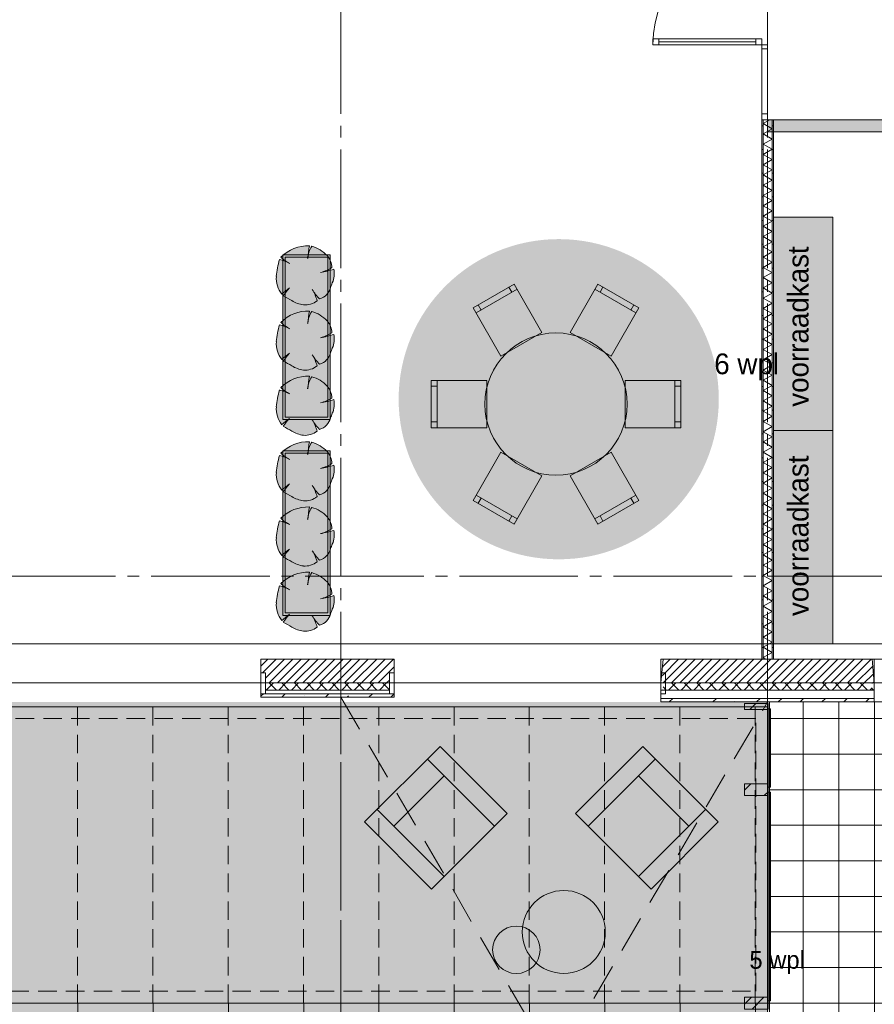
# Paper-space layout '19061B VOn 010b Plattegrond begane grond' of a CAD drawing. Header units: millimetres. Extents: x 10 to 1052, y 0 to 594.
# Tile 17 of 42: x 424 to 496, y 315 to 398. Entities that reach past the tile are written whole.
import ezdxf
from ezdxf.xclip import XClip

# ---------------------------------------------------------------- set-up
doc = ezdxf.new("R2010")
doc.units = ezdxf.units.MM
doc.header["$MEASUREMENT"] = 0
doc.header["$XCLIPFRAME"] = 0
for name, pattern in [('B0204', [13, 10, -1, 1, -1]), ('B0701', [2.3412, 1.56, -0.7812]), ('B0703', [4.687, 3.125, -1.562]), ('Wipeout_Contour', [1000, 0, -1000])]:
    doc.linetypes.add(name, pattern=pattern)
for name, color, linetype in [('21 Buitenwanden', 7, 'Continuous'), ('21 Buitenwanden Afdek-arcering', 7, 'Continuous'), ('21 Buitenwanden Deuren', 7, 'Continuous'), ('21 Buitenwanden Doorsnede-arcering', 7, 'Continuous'), ('21 Buitenwanden Laagscheidingslijnen', 7, 'Continuous'), ('21 Buitenwanden Ramen', 7, 'Continuous'), ('22 NC Binnenwanden', 7, 'Continuous'), ('22 NC Binnenwanden Deuren', 7, 'Continuous'), ('22 NC Binnenwanden Doorsnede-arcering', 7, 'Continuous'), ('22 NC Binnenwanden Laagscheidingslijnen', 7, 'Continuous'), ('23 Vloeren', 7, 'Continuous'), ('67 Radiatoren - lijn', 7, 'Continuous'), ('82 Interieur', 7, 'Continuous'), ('90 Terrein', 7, 'Continuous'), ('90 Terrein 2D arcering', 7, 'Continuous'), ('A Stramien', 7, 'Continuous'), ('New_21 Vliesgevels', 7, 'Continuous'), ('New_21 Vliesgevels Doorsnede-arcering', 7, 'Continuous'), ('New_23 Vloeren', 7, 'Continuous'), ('New_79 Vaste inrichting', 7, 'Continuous'), ('New_79 Vaste inrichting 2D arcering', 7, 'Continuous'), ('New_82 Interieur', 7, 'Continuous'), ('New_82 Interieur 2D arcering', 7, 'Continuous'), ('New_82 Interieur Afdek-arcering', 7, 'Continuous'), ('Z Ruimtebenaming', 7, 'Continuous'), ('Z Ruimtebenaming 2D arcering', 7, 'Continuous')]:
    doc.layers.add(name, color=color, linetype=linetype)
doc.styles.add('GENERATED_STYLE_2', font='txt')
doc.styles.add('GENERATED_STYLE_5', font='SkRg___.ttf')
pattern_1 = [(45, (162.7604, 134.7577), (-1.59099, 1.59099), []), (45, (162.23, 135.288), (-1.59099, 1.59099), [])]
pattern_2 = [(45, (162.7604, 134.7577), (-1.838478, 1.838478), []), (45, (161.8411, 135.677), (-1.838478, 1.838478), [1.95, -0.65, 0, -0.65])]
pattern_3 = [(45, (162.7604, 134.7577), (-0.5303301, 0.5303301), []), (135, (162.7604, 134.7577), (0.5303301, 0.5303301), [])]
pattern_4 = [(45, (162.76037, 134.7577), (-0.3535534, 0.3535534), [])]
pattern_5 = [(180, (162.7604, 134.7577), (0, 2), [])]

# ---------------------------------------------------------------- blocks, each defined once
blk = doc.blocks.new('*X93')
at = {"layer": '22 NC Binnenwanden Doorsnede-arcering', "color": 7, "linetype": 'Continuous', "lineweight": 0}
for p, q in [((486.942, 389.258), (486.385, 388.936)), ((487.135, 388.503), (486.385, 388.936)), ((487.135, 388.503), (486.385, 388.07)), ((487.135, 387.637), (486.385, 388.07)), ((487.135, 387.637), (486.385, 387.204)), ((487.135, 386.771), (486.385, 387.204)), ((487.135, 386.771), (486.385, 386.338)), ((487.135, 385.905), (486.385, 386.338)), ((487.135, 385.905), (486.385, 385.472)), ((487.135, 385.039), (486.385, 385.472)), ((487.135, 385.039), (486.385, 384.606)), ((487.135, 384.173), (486.385, 384.606)), ((487.135, 384.173), (486.385, 383.74)), ((487.135, 383.307), (486.385, 383.74)), ((487.135, 383.307), (486.385, 382.874)), ((487.135, 382.441), (486.385, 382.874)), ((487.135, 382.441), (486.385, 382.008)), ((487.135, 381.575), (486.385, 382.008)), ((487.135, 381.575), (486.385, 381.142)), ((487.135, 380.709), (486.385, 381.142)), ((487.135, 380.709), (486.385, 380.276)), ((487.135, 379.843), (486.385, 380.276)), ((487.135, 379.843), (486.385, 379.41)), ((487.135, 378.977), (486.385, 379.41)), ((487.135, 378.977), (486.385, 378.544)), ((487.135, 378.111), (486.385, 378.544)), ((487.135, 378.111), (486.385, 377.678)), ((487.135, 377.245), (486.385, 377.678)), ((487.135, 377.245), (486.385, 376.812)), ((487.135, 376.379), (486.385, 376.812)), ((487.135, 376.379), (486.385, 375.946)), ((487.135, 375.513), (486.385, 375.946)), ((487.135, 375.513), (486.385, 375.08)), ((487.135, 374.647), (486.385, 375.08)), ((487.135, 374.647), (486.385, 374.214)), ((487.135, 373.781), (486.385, 374.214)), ((487.135, 373.781), (486.385, 373.348)), ((487.135, 372.915), (486.385, 373.348)), ((487.135, 372.915), (486.385, 372.482)), ((487.135, 372.049), (486.385, 372.482)), ((487.135, 372.049), (486.385, 371.616)), ((487.135, 371.183), (486.385, 371.616)), ((487.135, 371.183), (486.385, 370.75)), ((487.135, 370.317), (486.385, 370.75)), ((487.135, 370.317), (486.385, 369.884)), ((487.135, 369.451), (486.385, 369.884)), ((487.135, 369.451), (486.385, 369.018)), ((487.135, 368.585), (486.385, 369.018)), ((487.135, 368.585), (486.385, 368.152)), ((487.135, 367.719), (486.385, 368.152)), ((487.135, 367.719), (486.385, 367.286)), ((487.135, 366.853), (486.385, 367.286)), ((487.135, 366.853), (486.385, 366.42)), ((487.135, 365.987), (486.385, 366.42)), ((487.135, 365.987), (486.385, 365.553)), ((487.135, 365.12), (486.385, 365.553)), ((487.135, 365.12), (486.385, 364.687)), ((487.135, 364.254), (486.385, 364.687)), ((487.135, 364.254), (486.385, 363.821)), ((487.135, 363.388), (486.385, 363.821)), ((487.135, 363.388), (486.385, 362.955)), ((487.135, 362.522), (486.385, 362.955)), ((487.135, 362.522), (486.385, 362.089)), ((487.135, 361.656), (486.385, 362.089)), ((487.135, 361.656), (486.385, 361.223)), ((487.135, 360.79), (486.385, 361.223)), ((487.135, 360.79), (486.385, 360.357)), ((487.135, 359.924), (486.385, 360.357)), ((487.135, 359.924), (486.385, 359.491)), ((487.135, 359.058), (486.385, 359.491)), ((487.135, 359.058), (486.385, 358.625)), ((487.135, 358.192), (486.385, 358.625)), ((487.135, 358.192), (486.385, 357.759)), ((487.135, 357.326), (486.385, 357.759)), ((487.135, 357.326), (486.385, 356.893)), ((487.135, 356.46), (486.385, 356.893)), ((487.135, 356.46), (486.385, 356.027)), ((487.135, 355.594), (486.385, 356.027)), ((487.135, 355.594), (486.385, 355.161)), ((487.135, 354.728), (486.385, 355.161)), ((487.135, 354.728), (486.385, 354.295)), ((487.135, 353.862), (486.385, 354.295)), ((487.135, 353.862), (486.385, 353.429)), ((487.135, 352.996), (486.385, 353.429)), ((487.135, 352.996), (486.385, 352.563)), ((487.135, 352.13), (486.385, 352.563)), ((487.135, 352.13), (486.385, 351.697)), ((487.135, 351.264), (486.385, 351.697)), ((487.135, 351.264), (486.385, 350.831)), ((487.135, 350.398), (486.385, 350.831)), ((487.135, 350.398), (486.385, 349.965)), ((487.135, 349.532), (486.385, 349.965)), ((487.135, 349.532), (486.385, 349.099)), ((487.135, 348.666), (486.385, 349.099)), ((487.135, 348.666), (486.385, 348.233)), ((487.135, 347.8), (486.385, 348.233)), ((487.135, 347.8), (486.385, 347.367)), ((487.135, 346.934), (486.385, 347.367)), ((487.135, 346.934), (486.385, 346.501)), ((487.135, 346.068), (486.385, 346.501)), ((487.135, 346.068), (486.385, 345.635)), ((487.135, 345.202), (486.385, 345.635)), ((487.135, 345.202), (486.385, 344.769)), ((487.135, 344.336), (486.385, 344.769)), ((487.135, 344.336), (486.385, 343.903)), ((486.637, 343.758), (486.385, 343.903))]:
    blk.add_line(p, q, dxfattribs=at)
blk = doc.blocks.new('Drawing_2_1', base_point=(162.76, 134.758))
at = {"layer": '21 Buitenwanden Doorsnede-arcering', "linetype": 'Continuous', "lineweight": 0, "true_color": 0x000000}
h = blk.add_hatch(dxfattribs=at)
h.set_pattern_fill('220_Gewapend_beton___pre_2B', color=18, style=0, pattern_type=2)
h.set_pattern_definition(pattern_4)
h.paths.add_polyline_path([(455.26, 343.758), (444.01, 343.758), (444.01, 342.608), (444.41, 342.608), (444.41, 341.758), (454.86, 341.758), (454.86, 342.608), (455.26, 342.608)])
h = blk.add_hatch(dxfattribs=at)
h.set_pattern_fill('220_Gewapend_beton___pre_2B', color=18, style=0, pattern_type=2)
h.set_pattern_definition(pattern_4)
h.paths.add_polyline_path([(477.94, 341.758), (495.58, 341.758), (495.58, 343.758), (477.94, 343.758)])
h = blk.add_hatch(dxfattribs=at)
h.set_pattern_fill('415_Isolatie_ruit_0001', color=18, style=0, pattern_type=2)
h.set_pattern_definition(pattern_3)
h.paths.add_polyline_path([(444.41, 341.758), (444.41, 341.158), (454.86, 341.158), (454.86, 341.758)])
h = blk.add_hatch(dxfattribs=at)
h.set_pattern_fill('415_Isolatie_ruit_0001', color=18, style=0, pattern_type=2)
h.set_pattern_definition(pattern_3)
h.paths.add_polyline_path([(477.94, 341.158), (495.58, 341.158), (495.58, 341.758), (477.94, 341.758)])
h = blk.add_hatch(dxfattribs=at)
h.set_pattern_fill('160_Natuursteen_0001', color=18, style=0, pattern_type=2)
h.set_pattern_definition(pattern_2)
h.paths.add_polyline_path([(444.01, 340.858), (444.01, 340.558), (455.26, 340.558), (455.26, 340.858)])
h = blk.add_hatch(dxfattribs=at)
h.set_pattern_fill('160_Natuursteen_0001', color=18, style=0, pattern_type=2)
h.set_pattern_definition(pattern_2)
h.paths.add_polyline_path([(477.76, 340.458), (477.76, 340.158), (477.94, 340.158), (477.94, 340.458)])
h = blk.add_hatch(dxfattribs=at)
h.set_pattern_fill('160_Natuursteen_0001', color=18, style=0, pattern_type=2)
h.set_pattern_definition(pattern_2)
h.paths.add_polyline_path([(477.94, 340.158), (495.58, 340.158), (495.58, 340.458), (477.94, 340.458)])
h = blk.add_hatch(dxfattribs=at)
h.set_pattern_fill('160_Natuursteen_0001', color=18, style=0, pattern_type=2)
h.set_pattern_definition(pattern_2)
h.paths.add_polyline_path([(495.58, 340.158), (495.76, 340.158), (495.76, 340.458), (495.58, 340.458)])
at = {"layer": '22 NC Binnenwanden Doorsnede-arcering', "linetype": 'Continuous', "lineweight": 0, "true_color": 0x000000}
h = blk.add_hatch(dxfattribs=at)
h.set_pattern_fill('930_Lijnen_vert_200_0001', color=18, style=0, pattern_type=2)
h.set_pattern_definition(pattern_5)
h.paths.add_polyline_path([(486.26, 343.758), (486.385, 343.758), (486.385, 389.258), (486.26, 389.258)])
h = blk.add_hatch(dxfattribs=at)
h.set_pattern_fill('930_Lijnen_vert_200_0001', color=18, style=0, pattern_type=2)
h.set_pattern_definition(pattern_5)
h.paths.add_polyline_path([(487.135, 343.758), (487.26, 343.758), (487.26, 389.258), (487.135, 389.258)])
at = {"layer": '90 Terrein 2D arcering', "linetype": 'Continuous', "lineweight": 0, "true_color": 0x8d999c}
h = blk.add_hatch(dxfattribs=at)
h.set_pattern_fill('950_Raster_300_0001', color=252, style=0, pattern_type=2)
h.set_pattern_definition([(0, (162.7604, 134.7577), (0, 3), []), (90, (162.7604, 134.7577), (-3, 0), [])])
h.paths.add_polyline_path([(290.36, 170.758), (522.76, 170.758), (522.76, 206.758), (522.76, 314.758), (630.61, 314.758), (630.61, 340.158), (486.914, 340.158), (486.914, 339.577), (486.914, 242.613), (391.265, 242.613), (351.26, 242.714, -1), (316.26, 242.715), (290.36, 242.613)])
at = {"layer": 'New_21 Vliesgevels Doorsnede-arcering', "linetype": 'Continuous', "lineweight": 0, "true_color": 0x80e2d7}
for points in [[(486.76, 389.258), (486.76, 388.258), (528.201, 388.258), (528.201, 389.258)], [(487.013, 332.959), (487.014, 339.584), (486.814, 339.584), (486.813, 332.959)], [(487.013, 314.959), (487.013, 332.559), (486.813, 332.559), (486.813, 314.959)]]:
    blk.add_hatch(color=121, dxfattribs=at).paths.add_polyline_path(points)
at = {"layer": 'New_21 Vliesgevels Doorsnede-arcering', "linetype": 'Continuous', "lineweight": 0, "true_color": 0x000000}
h = blk.add_hatch(dxfattribs=at)
h.set_pattern_fill('515_Staal_0001', color=18, style=0, pattern_type=2)
h.set_pattern_definition(pattern_1)
h.paths.add_polyline_path([(484.814, 339.784), (484.814, 339.534), (486.814, 339.534), (486.814, 339.784), (486.814, 340.034), (484.814, 340.034)])
h = blk.add_hatch(dxfattribs=at)
h.set_pattern_fill('515_Staal_0001', color=18, style=0, pattern_type=2)
h.set_pattern_definition(pattern_1)
h.paths.add_polyline_path([(484.813, 332.759), (484.813, 332.259), (486.813, 332.259), (486.813, 332.759), (486.813, 333.259), (484.813, 333.259)])
h = blk.add_hatch(dxfattribs=at)
h.set_pattern_fill('515_Staal_0001', color=18, style=0, pattern_type=2)
h.set_pattern_definition(pattern_1)
h.paths.add_polyline_path([(484.813, 314.759), (484.813, 314.259), (486.813, 314.259), (486.813, 314.759), (486.813, 315.259), (484.813, 315.259)])
at = {"layer": 'New_79 Vaste inrichting 2D arcering', "linetype": 'Continuous', "lineweight": 0, "true_color": 0xffffff}
for points in [[(487.26, 363.058), (492.26, 363.058), (492.26, 381.058), (487.26, 381.058)], [(487.26, 345.058), (492.26, 345.058), (492.26, 363.058), (487.26, 363.058)]]:
    blk.add_hatch(color=7, dxfattribs=at).paths.add_polyline_path(points)
at = {"layer": 'New_82 Interieur 2D arcering', "linetype": 'Continuous', "lineweight": 0, "true_color": 0xe8ab6c}
blk.add_hatch(color=43, dxfattribs=at).paths.add_polyline_path([(455.637, 365.693, 1), (482.643, 365.693, 1)])
at = {"layer": 'New_82 Interieur 2D arcering', "linetype": 'Continuous', "lineweight": 0, "true_color": 0xc2df8b}
for points in [[(445.321, 376.048, 0.176271), (445.776, 374.546, -0.009616), (446.431, 375.076, 0.030984), (445.901, 374.407, -0.00375), (446.632, 374.006, 0.102387), (447.605, 373.651, 0.189926), (448.761, 374, 0.058172), (448.354, 374.944, 0.060987), (448.971, 374.15, 0.261493), (449.892, 375.094, -0.023868), (450.044, 375.507, 0.176093), (450.159, 376.656, -0.033475), (449.06, 376.381, 0.059133), (450.01, 376.788, 0.165491), (449.609, 377.804, 0.138163), (448.304, 378.59, 0.1048), (447.976, 377.68, -0.01602), (448.118, 378.629, 0.21157), (445.703, 377.673, 0.067145), (446.371, 377.183, 0.060036), (445.585, 377.47, 0.048896)], [(445.321, 370.548, 0.176271), (445.776, 369.046, -0.009616), (446.431, 369.576, 0.030984), (445.901, 368.907, -0.00375), (446.632, 368.506, 0.102387), (447.605, 368.151, 0.189926), (448.761, 368.5, 0.058172), (448.354, 369.444, 0.060987), (448.971, 368.65, 0.261493), (449.892, 369.594, -0.023868), (450.044, 370.007, 0.176093), (450.159, 371.156, -0.033475), (449.06, 370.881, 0.059133), (450.01, 371.288, 0.165491), (449.609, 372.304, 0.138163), (448.304, 373.09, 0.1048), (447.976, 372.18, -0.01602), (448.118, 373.129, 0.21157), (445.703, 372.173, 0.067145), (446.371, 371.683, 0.060036), (445.585, 371.97, 0.048896)], [(445.321, 365.048, 0.176271), (445.776, 363.546, -0.009616), (446.431, 364.076, 0.030984), (445.901, 363.407, -0.00375), (446.632, 363.006, 0.102387), (447.605, 362.651, 0.189926), (448.761, 363, 0.058172), (448.354, 363.944, 0.060987), (448.971, 363.15, 0.261493), (449.892, 364.094, -0.023868), (450.044, 364.507, 0.176093), (450.159, 365.656, -0.033475), (449.06, 365.381, 0.059133), (450.01, 365.788, 0.165491), (449.609, 366.804, 0.138163), (448.304, 367.59, 0.1048), (447.976, 366.68, -0.01602), (448.118, 367.629, 0.21157), (445.703, 366.673, 0.067145), (446.371, 366.183, 0.060036), (445.585, 366.47, 0.048896)], [(445.321, 359.523, 0.176271), (445.776, 358.02, -0.009616), (446.431, 358.551, 0.030984), (445.901, 357.881, -0.00375), (446.632, 357.481, 0.102387), (447.605, 357.126, 0.189926), (448.761, 357.475, 0.058172), (448.354, 358.419, 0.060987), (448.971, 357.625, 0.261493), (449.892, 358.569, -0.023868), (450.044, 358.981, 0.176093), (450.159, 360.131, -0.033475), (449.06, 359.855, 0.059133), (450.01, 360.263, 0.165491), (449.609, 361.278, 0.138163), (448.304, 362.064, 0.1048), (447.976, 361.155, -0.01602), (448.118, 362.103, 0.21157), (445.703, 361.147, 0.067145), (446.371, 360.658, 0.060036), (445.585, 360.945, 0.048896)], [(445.321, 354.023, 0.176271), (445.776, 352.52, -0.009616), (446.431, 353.051, 0.030984), (445.901, 352.381, -0.00375), (446.632, 351.981, 0.102387), (447.605, 351.626, 0.189926), (448.761, 351.975, 0.058172), (448.354, 352.919, 0.060987), (448.971, 352.125, 0.261493), (449.892, 353.069, -0.023868), (450.044, 353.481, 0.176093), (450.159, 354.631, -0.033475), (449.06, 354.355, 0.059133), (450.01, 354.763, 0.165491), (449.609, 355.778, 0.138163), (448.304, 356.564, 0.1048), (447.976, 355.655, -0.01602), (448.118, 356.603, 0.21157), (445.703, 355.647, 0.067145), (446.371, 355.158, 0.060036), (445.585, 355.445, 0.048896)], [(445.321, 348.523, 0.176271), (445.776, 347.02, -0.009616), (446.431, 347.551, 0.030984), (445.901, 346.881, -0.00375), (446.632, 346.481, 0.102387), (447.605, 346.126, 0.189926), (448.761, 346.475, 0.058172), (448.354, 347.419, 0.060987), (448.971, 346.625, 0.261493), (449.892, 347.569, -0.023868), (450.044, 347.981, 0.176093), (450.159, 349.131, -0.033475), (449.06, 348.855, 0.059133), (450.01, 349.263, 0.165491), (449.609, 350.278, 0.138163), (448.304, 351.064, 0.1048), (447.976, 350.155, -0.01602), (448.118, 351.103, 0.21157), (445.703, 350.147, 0.067145), (446.371, 349.658, 0.060036), (445.585, 349.945, 0.048896)]]:
    blk.add_hatch(color=71, dxfattribs=at).paths.add_polyline_path(points)
at = {"layer": 'New_82 Interieur Afdek-arcering', "linetype": 'Continuous', "lineweight": 0, "true_color": 0xffffff}
for points in [[(445.864, 377.877), (445.864, 363.991), (449.864, 363.991), (449.864, 377.877)], [(446.064, 377.677), (446.064, 364.191), (449.664, 364.191), (449.664, 377.677)], [(445.864, 361.352), (445.864, 347.465), (449.864, 347.465), (449.864, 361.352)], [(446.064, 361.152), (446.064, 347.665), (449.664, 347.665), (449.664, 361.152)]]:
    blk.add_hatch(color=7, dxfattribs=at).paths.add_polyline_path(points)
at = {"layer": 'Z Ruimtebenaming 2D arcering', "linetype": 'Continuous', "lineweight": 0, "true_color": 0xffffff}
blk.add_hatch(color=7, dxfattribs=at).paths.add_polyline_path([(290.36, 356.758), (290.36, 242.711), (486.814, 242.711), (486.814, 340.158), (377.16, 340.158), (377.16, 356.758)])
at = {"layer": '21 Buitenwanden', "color": 3, "linetype": 'Continuous', "lineweight": 0}
for p, q in [((444.01, 342.608), (444.01, 343.758)), ((455.26, 342.608), (455.26, 343.758)), ((477.76, 342.608), (477.76, 343.758)), ((495.76, 341.758), (495.585, 343.758)), ((444.01, 341.758), (444.01, 342.608)), ((455.26, 341.758), (455.26, 342.608)), ((477.76, 341.758), (477.76, 342.608))]:
    blk.add_line(p, q, dxfattribs=at)
at = {"layer": '21 Buitenwanden', "color": 1, "linetype": 'Continuous', "lineweight": 0}
for p, q in [((444.01, 341.158), (444.01, 341.758)), ((455.26, 341.158), (455.26, 341.758)), ((477.76, 341.158), (477.76, 341.758))]:
    blk.add_line(p, q, dxfattribs=at)
at = {"layer": '21 Buitenwanden', "color": 9, "linetype": 'Continuous', "lineweight": 0}
for p, q in [((444.01, 340.858), (444.01, 341.158)), ((455.26, 340.858), (455.26, 341.158)), ((477.76, 340.858), (477.76, 341.158))]:
    blk.add_line(p, q, dxfattribs=at)
at = {"layer": '21 Buitenwanden', "color": 2, "linetype": 'Continuous', "lineweight": 0}
for p, q in [((444.01, 340.558), (444.01, 340.858)), ((455.26, 340.558), (455.26, 340.858)), ((477.76, 340.558), (477.76, 340.858))]:
    blk.add_line(p, q, dxfattribs=at)
at = {"layer": '21 Buitenwanden', "color": 3, "linetype": 'Continuous', "lineweight": 0, "flags": 128}
for points in [[(455.26, 343.758), (444.01, 343.758)], [(495.58, 343.758), (477.94, 343.758)]]:
    blk.add_lwpolyline(points, dxfattribs=at)
at = {"layer": '21 Buitenwanden', "color": 2, "linetype": 'Continuous', "lineweight": 0, "flags": 128}
for points in [[(444.01, 340.558), (455.26, 340.558)], [(477.94, 340.158), (495.58, 340.158)]]:
    blk.add_lwpolyline(points, dxfattribs=at)
at = {"layer": '21 Buitenwanden Deuren', "color": 3, "linetype": 'Continuous', "lineweight": 0}
for p, q in [((444.01, 342.608), (444.01, 343.758)), ((455.26, 342.608), (455.26, 343.758)), ((477.76, 342.608), (477.76, 343.758)), ((444.01, 341.758), (444.01, 342.608)), ((455.26, 341.758), (455.26, 342.608)), ((477.76, 341.758), (477.76, 342.608))]:
    blk.add_line(p, q, dxfattribs=at)
at = {"layer": '21 Buitenwanden Deuren', "color": 1, "linetype": 'Continuous', "lineweight": 0}
for p, q in [((444.01, 341.158), (444.01, 341.758)), ((455.26, 341.158), (455.26, 341.758)), ((477.76, 341.158), (477.76, 341.758))]:
    blk.add_line(p, q, dxfattribs=at)
at = {"layer": '21 Buitenwanden Deuren', "color": 9, "linetype": 'Continuous', "lineweight": 0}
for p, q in [((444.01, 340.858), (444.01, 341.158)), ((455.26, 340.858), (455.26, 341.158)), ((477.76, 340.858), (477.76, 341.158))]:
    blk.add_line(p, q, dxfattribs=at)
at = {"layer": '21 Buitenwanden Deuren', "color": 2, "linetype": 'Continuous', "lineweight": 0}
for p, q in [((444.01, 340.558), (444.01, 340.858)), ((455.26, 340.558), (455.26, 340.858)), ((477.76, 340.558), (477.76, 340.858))]:
    blk.add_line(p, q, dxfattribs=at)
at = {"layer": '21 Buitenwanden Laagscheidingslijnen', "color": 9, "linetype": 'Continuous', "lineweight": 0}
for p, q in [((444.41, 342.608), (444.01, 342.608)), ((454.86, 342.608), (455.26, 342.608)), ((478.16, 342.608), (477.76, 342.608)), ((444.41, 340.858), (444.41, 341.158)), ((454.86, 340.858), (454.86, 341.158)), ((478.16, 340.858), (478.16, 341.158))]:
    blk.add_line(p, q, dxfattribs=at)
at = {"layer": '21 Buitenwanden Laagscheidingslijnen', "color": 2, "linetype": 'Continuous', "lineweight": 0}
for p, q in [((444.01, 342.608), (444.01, 340.858)), ((455.26, 342.608), (455.26, 340.858)), ((477.76, 342.608), (477.76, 340.858)), ((444.41, 340.858), (444.01, 340.858)), ((444.41, 340.858), (454.86, 340.858)), ((454.86, 340.858), (455.26, 340.858)), ((478.16, 340.858), (477.76, 340.858)), ((477.76, 340.458), (477.94, 340.458)), ((477.94, 340.458), (495.58, 340.458)), ((495.58, 340.458), (495.76, 340.458))]:
    blk.add_line(p, q, dxfattribs=at)
at = {"layer": '21 Buitenwanden Laagscheidingslijnen', "color": 1, "linetype": 'Continuous', "lineweight": 0}
for p, q in [((444.41, 341.158), (444.41, 342.608)), ((454.86, 341.158), (454.86, 342.608)), ((478.16, 341.158), (478.16, 342.608)), ((444.41, 341.158), (454.86, 341.158)), ((477.76, 341.158), (477.94, 341.158)), ((477.94, 341.158), (495.58, 341.158)), ((495.58, 341.158), (495.76, 341.158))]:
    blk.add_line(p, q, dxfattribs=at)
at = {"layer": '21 Buitenwanden Laagscheidingslijnen', "color": 3, "linetype": 'Continuous', "lineweight": 0}
for p, q in [((444.41, 341.758), (454.86, 341.758)), ((477.94, 341.758), (495.58, 341.758))]:
    blk.add_line(p, q, dxfattribs=at)
at = {"layer": '21 Buitenwanden Ramen', "color": 9, "linetype": 'Continuous', "lineweight": 0}
for p, q in [((495.585, 343.758), (504.76, 343.758)), ((477.76, 341.158), (477.76, 340.458)), ((495.76, 340.458), (495.76, 341.158))]:
    blk.add_line(p, q, dxfattribs=at)
at = {"layer": '21 Buitenwanden Ramen', "color": 3, "linetype": 'Continuous', "lineweight": 0}
blk.add_line((495.76, 341.758), (495.585, 343.758), dxfattribs=at)
at = {"layer": '21 Buitenwanden Ramen', "color": 2, "linetype": 'Continuous', "lineweight": 0}
for p, q in [((477.76, 340.458), (477.76, 340.158)), ((477.76, 340.158), (477.94, 340.158)), ((495.58, 340.158), (495.76, 340.158)), ((495.76, 340.158), (495.76, 340.458))]:
    blk.add_line(p, q, dxfattribs=at)
at = {"layer": '22 NC Binnenwanden', "color": 1, "linetype": 'Continuous', "lineweight": 0}
for p, q in [((486.26, 389.258), (486.385, 389.258)), ((486.385, 389.258), (486.76, 389.258)), ((486.76, 389.258), (487.135, 389.258)), ((487.135, 389.258), (487.26, 389.258))]:
    blk.add_line(p, q, dxfattribs=at)
at = {"layer": '22 NC Binnenwanden', "color": 1, "linetype": 'Continuous', "lineweight": 0, "flags": 128}
for points in [[(486.26, 389.258), (486.26, 343.758)], [(487.26, 343.758), (487.26, 389.258)], [(486.26, 343.758), (487.26, 343.758)]]:
    blk.add_lwpolyline(points, dxfattribs=at)
at = {"layer": '22 NC Binnenwanden Deuren', "color": 1, "linetype": 'Continuous', "lineweight": 0}
for p, q in [((477.59, 396.088), (477.09, 396.088)), ((477.09, 396.088), (477.09, 395.588)), ((477.09, 395.588), (477.59, 395.588)), ((477.59, 395.588), (477.59, 396.088)), ((477.59, 395.838), (485.76, 395.838)), ((486.26, 396.088), (485.76, 396.088)), ((485.76, 396.088), (485.76, 395.588)), ((485.76, 395.588), (486.26, 395.588)), ((486.26, 395.588), (486.26, 396.088)), ((486.26, 395.258), (486.26, 395.588)), ((486.26, 395.588), (486.76, 395.588)), ((486.76, 395.588), (486.76, 395.758)), ((486.76, 395.758), (486.76, 395.258)), ((486.76, 395.258), (486.26, 395.258)), ((486.26, 389.758), (486.26, 395.258)), ((486.26, 389.758), (486.26, 395.258)), ((486.26, 389.258), (486.26, 389.758)), ((486.26, 389.758), (486.76, 389.758)), ((486.76, 389.758), (486.76, 389.258)), ((486.76, 389.258), (486.26, 389.258)), ((486.26, 389.258), (486.385, 389.258)), ((486.26, 389.258), (486.385, 389.258)), ((486.385, 389.258), (486.76, 389.258)), ((486.385, 389.258), (486.76, 389.258)), ((486.76, 389.258), (487.135, 389.258)), ((487.135, 389.258), (487.26, 389.258))]:
    blk.add_line(p, q, dxfattribs=at)
at = {"layer": '22 NC Binnenwanden Deuren', "color": 1, "linetype": 'Continuous', "lineweight": 0, "flags": 128}
for points in [[(477.59, 395.838), (485.76, 395.838), (485.76, 396.088), (477.59, 396.088)], [(477.59, 395.588), (485.76, 395.588), (485.76, 395.838), (477.59, 395.838)], [(486.26, 389.758), (486.26, 395.258), (486.76, 395.258), (486.76, 389.758)]]:
    blk.add_lwpolyline(points, close=True, dxfattribs=at)
at = {"layer": '22 NC Binnenwanden Deuren', "color": 1, "linetype": 'Continuous', "lineweight": 0}
blk.add_arc((486.26, 395.588), 9.17, 90, 180, dxfattribs=at)
at = {"layer": '22 NC Binnenwanden Laagscheidingslijnen', "color": 1, "linetype": 'Continuous', "lineweight": 0}
for p, q in [((486.385, 389.258), (486.385, 343.758)), ((487.135, 343.758), (487.135, 389.258))]:
    blk.add_line(p, q, dxfattribs=at)
at = {"layer": '23 Vloeren', "color": 1, "linetype": 'Continuous', "lineweight": 0, "flags": 128}
blk.add_lwpolyline([(164.76, 474.758), (164.76, 136.758), (286.76, 136.758), (286.76, 356.208), (323.76, 356.208), (353.76, 356.208), (380.76, 356.208), (380.76, 341.758), (808.76, 341.758), (808.76, 465.758), (380.76, 465.758), (380.76, 453.258), (286.76, 453.258), (286.76, 474.758)], close=True, dxfattribs=at)
at = {"layer": '23 Vloeren', "color": 9, "linetype": 'B0703', "lineweight": 0, "flags": 128}
for points in [[(450.761, 340.558), (486.76, 278.731)], [(450.761, 278.758), (486.76, 340.158)]]:
    blk.add_lwpolyline(points, dxfattribs=at)
at = {"layer": '67 Radiatoren - lijn', "color": 9, "linetype": 'Continuous', "lineweight": 0, "flags": 128}
blk.add_lwpolyline([(380.76, 345.058), (807.46, 345.058), (807.46, 386.758)], dxfattribs=at)
at = {"layer": '82 Interieur', "color": 1, "linetype": 'Continuous', "lineweight": 0}
for p, q in [((462.163, 372.966), (465.627, 374.966)), ((465.194, 374.716), (464.944, 375.149)), ((472.192, 374.966), (475.656, 372.966)), ((472.625, 374.716), (472.875, 375.149)), ((462.596, 373.216), (462.346, 373.649)), ((475.223, 373.216), (475.473, 373.649)), ((458.881, 363.281), (458.881, 367.281)), ((478.938, 367.281), (478.938, 363.281)), ((458.881, 366.781), (458.381, 366.781)), ((478.938, 366.781), (479.438, 366.781)), ((458.881, 363.781), (458.381, 363.781)), ((478.938, 363.781), (479.438, 363.781)), ((465.627, 355.596), (462.163, 357.596)), ((462.596, 357.346), (462.346, 356.913)), ((475.656, 357.596), (472.192, 355.596)), ((475.223, 357.346), (475.473, 356.913)), ((465.194, 355.846), (464.944, 355.413)), ((472.625, 355.846), (472.875, 355.413))]:
    blk.add_line(p, q, dxfattribs=at)
at = {"layer": '82 Interieur', "color": 1, "linetype": 'Continuous', "lineweight": 0, "flags": 128}
for points in [[(464.263, 369.328), (467.727, 371.328), (465.377, 375.399), (461.913, 373.399)], [(470.092, 371.328), (473.556, 369.328), (475.906, 373.399), (472.442, 375.399)], [(463.081, 363.281), (463.081, 367.281), (458.381, 367.281), (458.381, 363.281)], [(474.738, 367.281), (474.738, 363.281), (479.438, 363.281), (479.438, 367.281)], [(467.727, 359.233), (464.263, 361.233), (461.913, 357.163), (465.377, 355.163)], [(473.556, 361.233), (470.092, 359.233), (472.442, 355.163), (475.906, 357.163)]]:
    blk.add_lwpolyline(points, close=True, dxfattribs=at)
blk.add_lwpolyline([(462.91, 365.281, 1), (474.91, 365.281, 1)], format="xyb", close=True, dxfattribs=at)
at = {"layer": '90 Terrein', "color": 9, "linetype": 'Continuous', "lineweight": 0, "flags": 128}
blk.add_lwpolyline([(290.36, 170.758), (290.36, 242.613), (316.26, 242.715, 1), (351.26, 242.714), (391.265, 242.613), (486.914, 242.613), (486.914, 339.577), (486.914, 340.158), (630.61, 340.158), (630.61, 314.758), (522.76, 314.758), (522.76, 206.758), (522.76, 170.758)], format="xyb", close=True, dxfattribs=at)
at = {"layer": 'A Stramien', "color": 9, "linetype": 'B0204', "lineweight": 0}
for p, q in [((450.76, 516.758), (450.76, 94.758)), ((486.76, 516.758), (486.76, 94.758)), ((122.76, 350.758), (850.76, 350.758)), ((122.76, 341.758), (850.76, 341.758)), ((122.76, 314.758), (850.76, 314.758))]:
    blk.add_line(p, q, dxfattribs=at)
at = {"layer": 'New_21 Vliesgevels', "color": 1, "linetype": 'Continuous', "lineweight": 0, "flags": 128}
for points in [[(528.201, 389.258), (486.76, 389.258)], [(486.76, 389.258), (486.76, 388.258)], [(486.76, 388.258), (528.201, 388.258)]]:
    blk.add_lwpolyline(points, dxfattribs=at)
for points in [[(484.814, 339.784), (484.814, 339.534), (486.814, 339.534), (486.814, 339.784), (486.814, 340.034), (484.814, 340.034)], [(487.013, 332.959), (486.813, 332.959), (486.814, 339.584), (487.014, 339.584)], [(484.813, 332.759), (484.813, 332.259), (486.813, 332.259), (486.813, 332.759), (486.813, 333.259), (484.813, 333.259)], [(487.013, 314.959), (486.813, 314.959), (486.813, 332.559), (487.013, 332.559)], [(484.813, 314.759), (484.813, 314.259), (486.813, 314.259), (486.813, 314.759), (486.813, 315.259), (484.813, 315.259)]]:
    blk.add_lwpolyline(points, close=True, dxfattribs=at)
at = {"layer": 'New_23 Vloeren', "color": 1, "linetype": 'Continuous', "lineweight": 0}
for p, q in [((486.76, 339.758), (377.41, 339.758)), ((486.76, 314.758), (486.76, 339.758)), ((486.76, 314.758), (288.527, 314.758)), ((377.41, 314.758), (486.76, 314.758)), ((486.76, 278.758), (486.76, 314.758))]:
    blk.add_line(p, q, dxfattribs=at)
at = {"layer": 'New_23 Vloeren', "color": 9, "linetype": 'B0701', "lineweight": 0}
for p, q in [((428.56, 314.758), (428.56, 339.758)), ((434.91, 314.758), (434.91, 339.758)), ((441.26, 314.758), (441.26, 339.758)), ((447.61, 314.758), (447.61, 339.758)), ((453.96, 314.758), (453.96, 339.758)), ((460.31, 314.758), (460.31, 339.758)), ((466.66, 314.758), (466.66, 339.758)), ((473.01, 314.758), (473.01, 339.758)), ((479.36, 314.758), (479.36, 339.758)), ((485.71, 314.758), (485.71, 339.758)), ((485.76, 338.758), (378.41, 338.758)), ((485.76, 315.758), (485.76, 338.758)), ((378.41, 315.758), (485.76, 315.758)), ((428.577, 278.758), (428.577, 314.758)), ((434.927, 278.758), (434.927, 314.758)), ((441.277, 278.758), (441.277, 314.758)), ((447.627, 278.758), (447.627, 314.758)), ((453.977, 278.758), (453.977, 314.758)), ((460.327, 278.758), (460.327, 314.758)), ((466.677, 278.758), (466.677, 314.758)), ((473.027, 278.758), (473.027, 314.758)), ((479.377, 278.758), (479.377, 314.758)), ((485.727, 278.758), (485.727, 314.758))]:
    blk.add_line(p, q, dxfattribs=at)
at = {"layer": 'New_23 Vloeren', "color": 9, "linetype": 'B0703', "lineweight": 0, "flags": 128}
blk.add_lwpolyline([(450.76, 339.758), (450.76, 311.398), (450.76, 278.758), (375.923, 278.758), (290.258, 278.758)], dxfattribs=at)
at = {"layer": 'New_79 Vaste inrichting', "color": 1, "linetype": 'Continuous', "lineweight": 0, "flags": 128}
for points in [[(487.26, 363.058), (492.26, 363.058), (492.26, 381.058), (487.26, 381.058)], [(487.26, 345.058), (492.26, 345.058), (492.26, 363.058), (487.26, 363.058)]]:
    blk.add_lwpolyline(points, close=True, dxfattribs=at)
at = {"layer": 'New_82 Interieur', "color": 1, "linetype": 'Continuous', "lineweight": 0}
for p, q in [((452.765, 330.036), (459.129, 336.4)), ((459.129, 336.4), (464.786, 330.744)), ((476.222, 336.4), (470.565, 330.744)), ((482.586, 330.036), (476.222, 336.4)), ((458.068, 335.34), (463.725, 329.683)), ((477.283, 335.34), (471.626, 329.683)), ((459.483, 333.926), (455.24, 329.683)), ((475.868, 333.926), (480.111, 329.683)), ((453.826, 331.097), (459.483, 325.44)), ((464.786, 330.744), (458.422, 324.38)), ((470.565, 330.744), (476.929, 324.38)), ((481.525, 331.097), (475.868, 325.44)), ((458.422, 324.38), (452.765, 330.036)), ((476.929, 324.38), (482.586, 330.036))]:
    blk.add_line(p, q, dxfattribs=at)
at = {"layer": 'New_82 Interieur', "color": 1, "linetype": 'Continuous', "lineweight": 0, "flags": 128}
for points in [[(445.864, 377.877), (449.864, 377.877), (449.864, 363.991), (445.864, 363.991)], [(446.064, 377.677), (449.664, 377.677), (449.664, 364.191), (446.064, 364.191)], [(445.864, 361.352), (449.864, 361.352), (449.864, 347.465), (445.864, 347.465)], [(446.064, 361.152), (449.664, 361.152), (449.664, 347.665), (446.064, 347.665)]]:
    blk.add_lwpolyline(points, close=True, dxfattribs=at)
for points in [[(473.066, 320.758, 1), (466.066, 320.758, 1)], [(467.566, 319.258, 1), (463.566, 319.258, 1)]]:
    blk.add_lwpolyline(points, format="xyb", close=True, dxfattribs=at)
at = {"layer": 'New_82 Interieur', "color": 1, "linetype": 'Continuous', "lineweight": 0}
for centre, radius, start, end in [((447.99, 375.425), 3.207, 87.7038, 135.48736), ((462.848, 375.94), 14.973, 169.65365, 173.76508), ((450.287, 377.361), 2.333, 148.20098, 174.95785), ((447.561, 375.88), 2.81, 43.1971, 74.66255), ((452.704, 375.412), 7.411, 163.87482, 175.07211), ((444.787, 374.065), 3.497, 61.54717, 76.8198), ((447.851, 379.904), 3.097, 226.083, 243.17586), ((448.318, 376.708), 1.693, 2.73075, 40.31778), ((447.818, 380.588), 4.386, 286.44619, 299.98266), ((447.556, 384.717), 8.471, 280.22462, 287.89364), ((448.52, 376.239), 1.691, 334.319, 14.26694), ((447.613, 375.923), 2.296, 176.86144, 216.849), ((454.284, 373.71), 4.605, 157.04018, 162.50924), ((459.901, 357.779), 21.924, 127.90827, 130.11211), ((451.563, 370.468), 6.897, 138.07974, 145.17855), ((451.905, 377.069), 4.139, 210.89509, 224.85488), ((444.515, 372.728), 4.433, 16.68068, 29.99765), ((448.591, 375.442), 1.347, 286.42274, 345.04), ((419.546, 325.504), 55.553, 60.81982, 61.67915), ((447.976, 376.181), 2.557, 238.28412, 261.66797), ((447.74, 375.293), 1.647, 265.2902, 308.30559), ((447.99, 369.925), 3.207, 87.7038, 135.48736), ((462.848, 370.44), 14.973, 169.65365, 173.76508), ((450.287, 371.861), 2.333, 148.20098, 174.95785), ((447.561, 370.38), 2.81, 43.1971, 74.66255), ((447.851, 374.404), 3.097, 226.083, 243.17586), ((448.318, 371.208), 1.693, 2.73075, 40.31778), ((452.704, 369.912), 7.411, 163.87482, 175.07211), ((444.787, 368.565), 3.497, 61.54717, 76.8198), ((447.818, 375.088), 4.386, 286.44619, 299.98266), ((447.613, 370.423), 2.296, 176.86144, 216.849), ((447.556, 379.217), 8.471, 280.22462, 287.89364), ((448.52, 370.739), 1.691, 334.319, 14.26694), ((459.901, 352.279), 21.924, 127.90827, 130.11211), ((451.563, 364.968), 6.897, 138.07974, 145.17855), ((448.591, 369.942), 1.347, 286.42274, 345.04), ((454.284, 368.21), 4.605, 157.04018, 162.50924), ((419.546, 320.004), 55.553, 60.81982, 61.67915), ((451.905, 371.569), 4.139, 210.89509, 224.85488), ((444.515, 367.228), 4.433, 16.68068, 29.99765), ((447.976, 370.681), 2.557, 238.28412, 261.66797), ((447.74, 369.793), 1.647, 265.2902, 308.30559), ((447.99, 364.425), 3.207, 87.7038, 135.48736), ((462.848, 364.94), 14.973, 169.65365, 173.76508), ((450.287, 366.361), 2.333, 148.20098, 174.95785), ((447.561, 364.88), 2.81, 43.1971, 74.66255), ((452.704, 364.412), 7.411, 163.87482, 175.07211), ((444.787, 363.065), 3.497, 61.54717, 76.8198), ((447.851, 368.904), 3.097, 226.083, 243.17586), ((448.318, 365.708), 1.693, 2.73075, 40.31778), ((447.818, 369.588), 4.386, 286.44619, 299.98266), ((447.556, 373.717), 8.471, 280.22462, 287.89364), ((448.52, 365.239), 1.691, 334.319, 14.26694), ((447.613, 364.923), 2.296, 176.86144, 216.849), ((459.901, 346.779), 21.924, 127.90827, 130.11211), ((451.563, 359.468), 6.897, 138.07974, 145.17855), ((451.905, 366.069), 4.139, 210.89509, 224.85488), ((444.515, 361.728), 4.433, 16.68068, 29.99765), ((448.591, 364.442), 1.347, 286.42274, 345.04), ((454.284, 362.71), 4.605, 157.04018, 162.50924), ((419.546, 314.504), 55.553, 60.81982, 61.67915), ((447.976, 365.181), 2.557, 238.28412, 261.66797), ((447.74, 364.293), 1.647, 265.2902, 308.30559), ((447.99, 358.899), 3.207, 87.7038, 135.48736), ((462.848, 359.414), 14.973, 169.65365, 173.76508), ((450.287, 360.835), 2.333, 148.20098, 174.95785), ((447.561, 359.355), 2.81, 43.1971, 74.66255), ((448.318, 360.182), 1.693, 2.73075, 40.31778), ((452.704, 358.886), 7.411, 163.87482, 175.07211), ((444.787, 357.539), 3.497, 61.54717, 76.8198), ((447.851, 363.378), 3.097, 226.083, 243.17586), ((447.818, 364.062), 4.386, 286.44619, 299.98266), ((447.556, 368.191), 8.471, 280.22462, 287.89364), ((448.52, 359.714), 1.691, 334.319, 14.26694), ((447.613, 359.397), 2.296, 176.86144, 216.849), ((454.284, 357.185), 4.605, 157.04018, 162.50924), ((459.901, 341.253), 21.924, 127.90827, 130.11211), ((451.563, 353.943), 6.897, 138.07974, 145.17855), ((451.905, 360.544), 4.139, 210.89509, 224.85488), ((444.515, 356.202), 4.433, 16.68068, 29.99765), ((448.591, 358.917), 1.347, 286.42274, 345.04), ((419.546, 308.978), 55.553, 60.81982, 61.67915), ((447.976, 359.656), 2.557, 238.28412, 261.66797), ((447.74, 358.767), 1.647, 265.2902, 308.30559), ((447.99, 353.399), 3.207, 87.7038, 135.48736), ((462.848, 353.914), 14.973, 169.65365, 173.76508), ((450.287, 355.335), 2.333, 148.20098, 174.95785), ((447.561, 353.855), 2.81, 43.1971, 74.66255), ((452.704, 353.386), 7.411, 163.87482, 175.07211), ((444.787, 352.039), 3.497, 61.54717, 76.8198), ((447.851, 357.878), 3.097, 226.083, 243.17586), ((448.318, 354.682), 1.693, 2.73075, 40.31778), ((447.818, 358.562), 4.386, 286.44619, 299.98266), ((447.556, 362.691), 8.471, 280.22462, 287.89364), ((448.52, 354.214), 1.691, 334.319, 14.26694), ((447.613, 353.897), 2.296, 176.86144, 216.849), ((459.901, 335.753), 21.924, 127.90827, 130.11211), ((451.563, 348.443), 6.897, 138.07974, 145.17855), ((448.591, 353.417), 1.347, 286.42274, 345.04), ((454.284, 351.685), 4.605, 157.04018, 162.50924), ((419.546, 303.478), 55.553, 60.81982, 61.67915), ((451.905, 355.044), 4.139, 210.89509, 224.85488), ((444.515, 350.702), 4.433, 16.68068, 29.99765), ((447.976, 354.156), 2.557, 238.28412, 261.66797), ((447.74, 353.267), 1.647, 265.2902, 308.30559), ((447.99, 347.899), 3.207, 87.7038, 135.48736), ((462.848, 348.414), 14.973, 169.65365, 173.76508), ((450.287, 349.835), 2.333, 148.20098, 174.95785), ((447.561, 348.355), 2.81, 43.1971, 74.66255), ((452.704, 347.886), 7.411, 163.87482, 175.07211), ((444.787, 346.539), 3.497, 61.54717, 76.8198), ((447.851, 352.378), 3.097, 226.083, 243.17586), ((448.318, 349.182), 1.693, 2.73075, 40.31778), ((447.818, 353.062), 4.386, 286.44619, 299.98266), ((447.556, 357.191), 8.471, 280.22462, 287.89364), ((448.52, 348.714), 1.691, 334.319, 14.26694), ((447.613, 348.397), 2.296, 176.86144, 216.849), ((454.284, 346.185), 4.605, 157.04018, 162.50924), ((459.901, 330.253), 21.924, 127.90827, 130.11211), ((451.563, 342.943), 6.897, 138.07974, 145.17855), ((451.905, 349.544), 4.139, 210.89509, 224.85488), ((444.515, 345.202), 4.433, 16.68068, 29.99765), ((448.591, 347.917), 1.347, 286.42274, 345.04), ((419.546, 297.978), 55.553, 60.81982, 61.67915), ((447.976, 348.656), 2.557, 238.28412, 261.66797), ((447.74, 347.767), 1.647, 265.2902, 308.30559)]:
    blk.add_arc(centre, radius, start, end, dxfattribs=at)
at = {"layer": 'Z Ruimtebenaming', "color": 4, "linetype": 'Continuous', "lineweight": 0}
blk.add_blockref('*X93', (0, 0), dxfattribs=at)
at = {"layer": '82 Interieur', "color": 9, "linetype": 'Continuous', "lineweight": 0, "char_height": 1.75, "attachment_point": 8, "rotation": 90, "style": 'GENERATED_STYLE_5'}
for insert in [(490.236, 371.822), (490.236, 354.171)]:
    blk.add_mtext('\\A1;{\\pqc;\\fSanuk-Regular|b0|i0|c0|p2;voorraadkast}', dxfattribs=dict(at, insert=insert))
at = {"layer": '82 Interieur', "color": 9, "linetype": 'Continuous', "lineweight": 0, "insert": (484.991, 367.272), "char_height": 1.75, "attachment_point": 8, "style": 'GENERATED_STYLE_5'}
blk.add_mtext('\\A1;{\\pqc;\\fSanuk-Regular|b0|i0|c0|p2;6\\fSanuk-Regular|b0|i0|c0|p2; wpl}', dxfattribs=at)
at = {"layer": '82 Interieur', "color": 7, "linetype": 'Continuous', "lineweight": 0, "insert": (487.566, 319.155), "char_height": 1.5, "attachment_point": 2, "style": 'GENERATED_STYLE_2'}
blk.add_mtext('\\A1;{\\pqc;\\fUbuntu|b0|i0|c0|p34;5\\fUbuntu|b0|i0|c0|p34; wpl}', dxfattribs=at)
at = {"color": 254, "linetype": 'Wipeout_Contour', "lineweight": 0, "ltscale": 1765.378307}
blk.add_wipeout([(477.76, 343.758), (477.76, 341.7), (477.94, 343.758)], dxfattribs=at).dxf.layer = '21 Buitenwanden Afdek-arcering'
at = {"color": 254, "linetype": 'Wipeout_Contour', "lineweight": 0, "ltscale": 1808.394065}
blk.add_wipeout([(495.76, 343.758), (495.58, 343.758), (495.76, 341.696)], dxfattribs=at).dxf.layer = '21 Buitenwanden Afdek-arcering'
at = {"layer": '21 Buitenwanden Doorsnede-arcering', "linetype": 'Continuous', "lineweight": 0, "true_color": 0x000000}
h = blk.add_hatch(dxfattribs=at)
h.set_pattern_fill('220_Gewapend_beton___pre_2B', color=18, style=0, pattern_type=2)
h.set_pattern_definition(pattern_4)
h.paths.add_polyline_path([(477.765, 341.758), (477.94, 341.758), (477.94, 343.758)])
h = blk.add_hatch(dxfattribs=at)
h.set_pattern_fill('220_Gewapend_beton___pre_2B', color=18, style=0, pattern_type=2)
h.set_pattern_definition(pattern_4)
h.paths.add_polyline_path([(495.58, 341.758), (495.755, 341.758), (495.58, 343.758)])
h = blk.add_hatch(dxfattribs=at)
h.set_pattern_fill('415_Isolatie_ruit_0001', color=18, style=0, pattern_type=2)
h.set_pattern_definition([(45, (466.6004, 341.4977), (-0.53033, 0.53033), []), (135, (466.6004, 341.4977), (0.53033, 0.53033), [])])
h.paths.add_polyline_path([(477.76, 341.158), (477.94, 341.158), (477.94, 341.758), (477.765, 341.758), (477.76, 341.7)])
h = blk.add_hatch(dxfattribs=at)
h.set_pattern_fill('415_Isolatie_ruit_0001', color=18, style=0, pattern_type=2)
h.set_pattern_definition([(45, (507.019, 341.4977), (-0.53033, 0.53033), []), (135, (507.019, 341.4977), (0.53033, 0.53033), [])])
h.paths.add_polyline_path([(495.58, 341.758), (495.58, 341.158), (495.76, 341.158), (495.76, 341.696), (495.755, 341.758)])
at = {"layer": '21 Buitenwanden Laagscheidingslijnen', "color": 3, "linetype": 'Continuous', "lineweight": 0}
for p, q in [((477.765, 341.758), (477.94, 341.758)), ((495.58, 341.758), (495.755, 341.758))]:
    blk.add_line(p, q, dxfattribs=at)
at = {"layer": '21 Buitenwanden Ramen', "color": 1, "linetype": 'Continuous', "lineweight": 0}
for p, q in [((477.76, 343.758), (477.94, 343.758)), ((477.76, 343.758), (477.76, 341.7)), ((495.76, 343.758), (495.58, 343.758)), ((495.76, 343.758), (495.76, 341.696)), ((477.765, 341.758), (477.76, 341.7)), ((477.76, 341.7), (477.76, 341.158)), ((495.76, 341.696), (495.755, 341.758)), ((495.76, 341.158), (495.76, 341.696))]:
    blk.add_line(p, q, dxfattribs=at)
at = {"layer": '21 Buitenwanden Ramen', "color": 3, "linetype": 'Continuous', "lineweight": 0}
for p, q in [((477.94, 343.758), (477.765, 341.758)), ((495.755, 341.758), (495.58, 343.758))]:
    blk.add_line(p, q, dxfattribs=at)

psp = doc.layouts.new('19061B VOn 010b Plattegrond begane grond')

# ---------------------------------------------------------------- block references
at = {"color": 4, "linetype": 'Continuous', "lineweight": 0}
ref = psp.add_blockref('Drawing_2_1', (162.76, 134.758), dxfattribs=at)
XClip(ref).set_block_clipping_path([(63.602702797, 41.749456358), (869.5607390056, 554.9340651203)])

doc.saveas('drawing.dxf')
